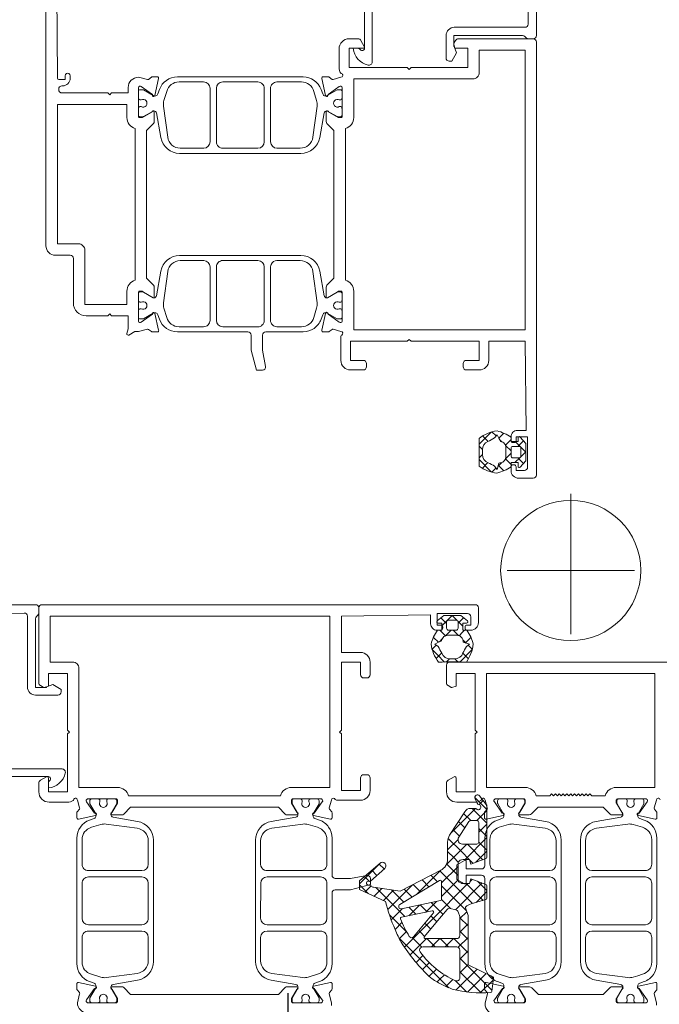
# Model space of a CAD drawing. Header units: millimetres. Extents: x 3652085 to 3778338, y -303702 to -273644.
# Tile 217 of 256: x 3693383 to 3693484, y -284879 to -284725. Entities that reach past the tile are written whole.
import ezdxf

# ---------------------------------------------------------------- set-up
doc = ezdxf.new("R2010")
doc.units = ezdxf.units.MM
doc.header["$PDMODE"] = 34
doc.linetypes.add('DASHED', pattern=[0.75, 0.5, -0.25])
doc.linetypes.add('HIDDEN2', pattern=[4.7625, 3.175, -1.5875])
doc.layers.add('DIM-03    (HAUSART)', color=111, linetype='Continuous', lineweight=5)
doc.styles.add('1-20 Eng HA', font='arial.ttf', dxfattribs={"height": 40})
doc.dimstyles.new('1-20 Eng HA', dxfattribs={"dimtxt": 40, "dimasz": 16, "dimexe": 16, "dimexo": 5, "dimgap": 5, "dimtad": 1, "dimdec": 0, "dimlfac": -1, "dimzin": 0, "dimdsep": 46, "dimtxsty": '1-20 Eng HA', "dimblk": 'OBLIQUE', "dimcen": 0.09, "dimdle": 16, "dimclrd": 256, "dimclre": 256, "dimclrt": 256, "dimadec": 0, "dimazin": 0, "dimtfac": 1, "dimtdec": 0, "dimtofl": 0, "dimtmove": 0, "dimatfit": 3, "dimldrblk": 'OBLIQUE', "dimfxl": 1, "dimtolj": 1, "dimtzin": 0, "dimlwe": 0, "dimarcsym": 0})

# ---------------------------------------------------------------- blocks, each defined once
blk = doc.blocks.new('F_042')
at = {"lineweight": 0}
for p, q in [((36.37, 79.02), (36.37, 79.01)), ((11.71, 21.12), (12.36, 21.77)), ((12.42, 21.76), (13.25, 20.92)), ((7.07, 18.6), (8.7, 20.24)), ((7.43, 20.38), (8.32, 19.49)), ((9.37, 20.9), (9.42, 20.95)), ((9.37, 20.56), (10.25, 19.68)), ((10.5, 21.55), (11.28, 20.78)), ((10.8, 20.21), (11.18, 20.59)), ((12.97, 20.26), (13.35, 20.64)), ((13.25, 20.92), (14.37, 19.81)), ((13.35, 20.64), (13.84, 21.13)), ((7.07, 18.62), (7.87, 17.82)), ((9.37, 18.78), (10.24, 19.65)), ((13.85, 19.02), (14.37, 19.54)), ((7.41, 16.82), (8.28, 17.69)), ((7.95, 17.74), (8.75, 16.94)), ((9.37, 18.44), (10.21, 17.6)), ((9.71, 17), (10.24, 17.53)), ((12.41, 15.46), (14.37, 17.42)), ((13.85, 18.21), (14.37, 17.69)), ((9.37, 16.66), (9.71, 17)), ((9.37, 16.32), (9.47, 16.22)), ((10.5, 15.67), (11.37, 16.54)), ((10.88, 16.93), (11.41, 16.4)), ((11.73, 16.08), (12.36, 15.45)), ((13, 16.94), (13.87, 16.06)), ((0, -10), (0, 10)), ((10, 0), (-10, 0)), ((15.05, -35.65), (13.16, -37.55)), ((13.72, -36.14), (14.35, -36.77)), ((15.47, -37.36), (13.16, -39.67)), ((13.16, -37.7), (14.72, -39.26)), ((14.95, -37.37), (18.79, -41.21)), ((16.81, -38.14), (15.69, -39.26)), ((13.16, -39.82), (14.43, -41.09)), ((17.64, -39.43), (16.64, -40.43)), ((14.43, -40.52), (13.16, -41.79)), ((18.47, -40.72), (17.47, -41.72)), ((13.16, -41.95), (16.59, -45.37)), ((14.43, -42.64), (13.16, -43.91)), ((16.06, -43.14), (13.78, -45.41)), ((16.23, -42.96), (16.06, -43.14)), ((16.3, -42.96), (19.56, -46.22)), ((19.25, -42.07), (17.17, -44.14)), ((17.69, -42.23), (19.33, -43.87)), ((13.16, -44.07), (14.92, -45.82)), ((17.17, -44.14), (15.94, -45.37)), ((19.33, -44.1), (18.29, -45.14)), ((15.87, -45.44), (15.34, -45.98)), ((18.29, -45.14), (17.65, -45.78)), ((19.41, -46.15), (17.68, -47.88)), ((19.49, -46.07), (19.41, -46.15)), ((30.08, -46.09), (29.29, -46.87)), ((29.84, -45.9), (33.16, -49.22)), ((20.54, -47.14), (15.4, -52.27)), ((17.68, -46.46), (20.28, -49.06)), ((20.41, -47.08), (24.17, -50.83)), ((21.93, -47.87), (20.93, -48.88)), ((31.22, -47.07), (30.41, -47.87)), ((14.63, -48.8), (13.16, -50.27)), ((16.41, -49.15), (13.76, -51.8)), ((13.92, -49.06), (18.11, -53.26)), ((15.47, -48.5), (15.81, -48.83)), ((16.13, -49.15), (21.92, -54.94)), ((17.68, -48.58), (20.28, -51.18)), ((23.33, -48.59), (22.25, -49.67)), ((24.73, -49.31), (23.57, -50.47)), ((24.82, -49.37), (28.71, -53.25)), ((32.36, -48.04), (31.6, -48.81)), ((33.16, -49.37), (31.81, -50.72)), ((13.16, -50.43), (14.85, -52.12)), ((20.28, -49.52), (16.36, -53.44)), ((26.12, -50.04), (24.9, -51.27)), ((30.61, -49.8), (26.06, -54.34)), ((28.12, -50.17), (26.22, -52.07)), ((27.8, -50.22), (29.4, -51.82)), ((29.64, -49.94), (30.86, -51.15)), ((31.34, -49.52), (32.31, -50.49)), ((20.28, -51.64), (18.85, -53.07)), ((21.06, -51.96), (22.74, -53.65)), ((21.9, -52.14), (21.12, -52.92)), ((23.65, -52.51), (22.56, -53.61)), ((23.75, -52.53), (25.43, -54.21)), ((16.31, -53.58), (17.4, -54.67)), ((21.12, -52.92), (20.05, -53.99)), ((25.41, -52.88), (24.31, -53.98)), ((28.45, -54.07), (25.73, -56.8)), ((26.43, -53.09), (28.18, -54.85)), ((17.4, -54.52), (16.1, -55.82)), ((16.1, -55.49), (17.4, -56.79)), ((21.94, -54.22), (21.02, -55.15)), ((21.92, -54.94), (23.28, -56.3)), ((22.9, -55.38), (21.98, -56.31)), ((26.49, -55.27), (27.58, -56.36)), ((17.4, -56.64), (16.1, -57.94)), ((23.44, -56.97), (22.94, -57.47)), ((23.28, -56.3), (26.1, -59.13)), ((23.86, -56.54), (23.44, -56.97)), ((25.79, -56.69), (26.9, -57.81)), ((16.1, -57.61), (17.66, -59.17)), ((18.36, -57.81), (16.1, -60.06)), ((18.42, -57.81), (19.72, -59.11)), ((20.48, -57.81), (19.18, -59.11)), ((20.54, -57.81), (21.84, -59.11)), ((22.6, -57.81), (21.3, -59.11)), ((22.66, -57.81), (23.94, -59.09)), ((23.84, -58.68), (23.39, -59.13)), ((24.87, -57.65), (23.84, -58.68)), ((26.97, -57.68), (24.25, -60.4)), ((16.1, -59.74), (17.4, -61.04)), ((23.94, -59.09), (25.22, -60.37)), ((17.4, -60.88), (12.37, -65.91)), ((24.25, -60.4), (20.68, -63.97)), ((22.19, -61.58), (23.28, -62.67)), ((23.2, -60.47), (24.28, -61.55)), ((13.28, -63.28), (16.2, -66.2)), ((17.4, -63), (14.07, -66.34)), ((14.71, -62.59), (18, -65.87)), ((16.1, -61.86), (17.4, -63.16)), ((21.07, -62.58), (21.12, -62.63)), ((21.12, -62.63), (22.21, -63.72)), ((12.51, -63.66), (12.11, -64.06)), ((12.13, -64.25), (14.22, -66.33)), ((18.14, -64.39), (16.35, -66.18)), ((18.48, -64.23), (19.58, -65.33)), ((20.68, -63.97), (19.12, -65.53)), ((19.83, -63.47), (20.59, -64.23)), ((20.59, -64.23), (20.98, -64.61))]:
    blk.add_line(p, q, dxfattribs=at)
at = {"color": 252, "lineweight": 0}
for p, q in [((16.82, -7.41), (17.69, -8.28)), ((18.62, -7.07), (17.82, -7.87)), ((18.6, -7.07), (20.24, -8.7)), ((20.38, -7.43), (19.49, -8.32)), ((17.74, -7.95), (16.94, -8.75)), ((15.67, -10.5), (16.54, -11.37)), ((16.32, -9.37), (16.22, -9.47)), ((16.66, -9.37), (17, -9.71)), ((17, -9.71), (17.53, -10.24)), ((18.44, -9.37), (17.6, -10.21)), ((18.78, -9.37), (19.65, -10.24)), ((20.56, -9.37), (19.68, -10.25)), ((20.21, -10.8), (20.59, -11.18)), ((21.55, -10.5), (20.78, -11.28)), ((20.9, -9.37), (20.95, -9.42)), ((16.08, -11.73), (15.45, -12.36)), ((16.93, -10.88), (16.4, -11.41)), ((21.12, -11.71), (21.77, -12.36)), ((15.46, -12.41), (17.42, -14.37)), ((16.94, -13), (16.06, -13.87)), ((18.21, -13.85), (17.69, -14.37)), ((19.02, -13.85), (19.54, -14.37)), ((20.92, -13.25), (19.81, -14.37)), ((20.26, -12.97), (20.64, -13.35)), ((20.64, -13.35), (21.13, -13.84)), ((21.76, -12.42), (20.92, -13.25)), ((79.02, -36.37), (79.01, -36.37))]:
    blk.add_line(p, q, dxfattribs=at)
at = {"lineweight": 0}
for points in [[(6.83, 105.52), (6.68, 85.79, 0.416523), (7.18, 85.29), (18.27, 85.29, -0.414161), (19.57, 83.99), (19.57, 80.49, -0.414214), (19.07, 79.99), (18.67, 79.99), (17.92, 81.29), (18.28, 82.29), (18.37, 82.29), (18.37, 83.99), (7.58, 83.99, 0.19885), (7.22, 83.84), (7.02, 83.63, -0.19885), (6.66, 83.49), (5.87, 83.49, -0.414227), (5.37, 83.99), (5.37, 107.99, -0.4142)], [(32.37, 106.28), (32.37, 81.99, 0.739503), (33, 81.78, -0.242223), (33.41, 81.99), (34.15, 81.99, -0.326592), (31.8, 79.34, -0.49432), (31.17, 79.84), (31.17, 106.14, 0.416011)], [(80.72, 97.49), (80.57, 77.29, -0.412055), (80.37, 77.09), (79.37, 77.09), (79.37, 77.69, 1.00125), (78.57, 77.69), (78.57, 77.29, 0.414214), (79.77, 76.09), (79.87, 76.09, -0.414214), (80.37, 75.59), (80.37, 75.49, -0.414214), (79.87, 74.99), (72.67, 74.99), (72.37, 74.69), (72.07, 74.99), (69.47, 74.99), (69.47, 75.84, 0.414214), (67.87, 77.44), (66.45, 77.08, -0.248868), (66.27, 77.11), (65.83, 77.47, 0.171386), (65.7, 77.51), (64.87, 77.51, 0.479656), (64.68, 77.27), (65.27, 74.6, 1.18732), (65.64, 74.73), (67.4, 75.99, -0.522696), (67.87, 75.84), (67.87, 71.32, -0.414214), (67.67, 71.12), (67.32, 71.12, -0.131688), (67.22, 71.15), (65.77, 71.99, 1), (65.37, 71.99), (65.37, 70.49, 0.17265), (65.48, 70.17), (66.57, 69.08), (66.57, 45.89), (65.48, 44.8, 0.17265), (65.37, 44.49), (65.37, 42.99, 1), (65.77, 42.99), (67.22, 43.83, -0.131688), (67.32, 43.85), (67.67, 43.85, -0.414214), (67.87, 43.65), (67.87, 39.14, -0.522696), (67.4, 38.99), (65.64, 40.25, 1.18732), (65.27, 40.37), (64.68, 37.71, 0.479656), (64.87, 37.46), (65.7, 37.46, 0.171386), (65.83, 37.51), (66.27, 37.86, -0.248868), (66.45, 37.9), (67.87, 37.54), (68.32, 37.54, -0.131627), (68.42, 37.51), (69.37, 36.96, 0.66317), (69.66, 37.19), (69.47, 37.92, -0.062522), (69.47, 37.97), (69.47, 39.99), (72.07, 39.99), (72.37, 40.29), (72.67, 39.99), (76.07, 39.99, 0.41421), (78.07, 41.99), (78.07, 48.99, -0.414214), (78.57, 49.49), (80.87, 49.49, 0.414214), (82.37, 50.99), (82.37, 50.99), (82.37, 107.99, 0.414214)], [(-14.04, -35.99, -0.879905), (-13.45, -36.07), (-13.09, -37.28, -0.248868), (-13.13, -37.47), (-13.48, -37.91, 0.171386), (-13.52, -38.03), (-13.52, -38.86, 0.479656), (-13.28, -39.06), (-10.62, -38.47, 1.18732), (-10.74, -38.09), (-12, -36.34, -0.522696), (-11.85, -35.87), (-7.33, -35.87, -0.414214), (-7.13, -36.07), (-7.13, -36.41, -0.131688), (-7.16, -36.51), (-8, -37.97, 1), (-8, -38.37), (-6.5, -38.37, 0.17265), (-6.19, -38.26), (-5.09, -37.17), (5.09, -37.17), (6.15, -38.22, 0.198986), (6.5, -38.37), (8, -38.37, 1), (8, -37.97), (7.16, -36.51, -0.131688), (7.13, -36.41), (7.13, -36.07, -0.414214), (7.33, -35.87), (11.85, -35.87, -0.541749), (11.99, -36.35), (10.74, -38.09, 1.18732), (10.62, -38.47), (13.28, -39.06, 0.479656), (13.53, -38.86), (13.53, -38.03, 0.171386), (13.48, -37.91), (13.13, -37.47, -0.248868), (13.09, -37.28), (13.45, -36.07, -0.879905), (14.04, -35.99, 0.186234), (14.13, -36.11, 0.146116), (15, -36.37), (17.9, -36.37, 0.414214), (19.5, -34.77), (19.5, -33.38, 0.267946), (19.25, -32.94), (18.3, -32.4, 0.57735), (18, -32.57), (18, -34.77), (15, -34.77), (15, -25.67), (14.7, -25.37), (15, -25.07), (15, -16.17), (18, -16.17), (18, -18.17), (18.67, -18.35, 0.198991), (18.82, -18.33), (19.25, -18.08, 0.267858), (19.5, -17.65), (19.5, -14.87, 0.414214), (19, -14.37), (19, -14.37), (-19, -14.37, 0.198913)], [(11.84, -69.67, 0.414214), (13.44, -68.07), (13.44, -67.87), (13.08, -66.45, -0.248868), (13.11, -66.27), (13.47, -65.83, 0.171386), (13.51, -65.7), (13.51, -64.87, 0.479656), (13.27, -64.68), (10.6, -65.27, 1.18732), (10.73, -65.64), (11.99, -67.4, -0.522696), (11.84, -67.87), (7.32, -67.87, -0.414214), (7.12, -67.67), (7.12, -67.32, -0.131688), (7.15, -67.22), (7.99, -65.77, 1), (7.99, -65.37), (6.49, -65.37, 0.198912), (6.13, -65.51), (5.08, -66.57), (-5.11, -66.57), (-6.2, -65.48, 0.17265), (-6.51, -65.37), (-8.01, -65.37, 1), (-8.01, -65.77), (-7.17, -67.22, -0.131688), (-7.15, -67.32), (-7.15, -67.67, -0.414214), (-7.35, -67.87), (-11.86, -67.87, -0.522696), (-12.01, -67.4), (-10.75, -65.64, 1.18732), (-10.63, -65.27), (-13.29, -64.68, 0.479656), (-13.54, -64.87), (-13.54, -65.7, 0.171386), (-13.49, -65.83), (-13.14, -66.27, -0.248868), (-13.1, -66.45), (-13.46, -67.87), (-13.46, -68.27, 0.414214)]]:
    blk.add_lwpolyline(points, format="xyb", dxfattribs=at)
for points in [[(5.37, 82.99), (5.37, 14.99, 0.414214), (5.87, 14.49), (8.17, 14.49, 0.414214), (9.37, 15.69), (9.37, 16.29, 0.414214), (9.07, 16.59), (8.87, 16.59, 0.414214), (8.57, 16.29), (8.57, 15.69), (7.27, 15.69, -0.414214), (6.77, 16.19), (6.77, 20.99), (8.57, 20.99), (8.57, 20.39, 0.414214), (8.87, 20.09), (9.07, 20.09, 0.414214), (9.37, 20.39), (9.37, 20.99, 0.414214), (8.37, 21.99), (6.97, 21.99), (7.17, 35.99), (12.87, 35.99), (12.87, 32.99, 0.414214), (14.37, 31.49), (16.37, 31.49, 0.414214), (16.87, 31.99), (16.87, 32.49, 0.414214), (16.37, 32.99), (14.37, 32.99), (14.37, 35.99), (25.07, 35.99), (25.37, 36.29), (25.67, 35.99), (34.57, 35.99), (34.57, 32.99), (32.57, 32.99, 0.414214), (32.07, 32.49), (32.07, 31.99, 0.414214), (32.57, 31.49), (34.57, 31.49, 0.414214), (36.07, 32.99), (36.07, 36.78, 0.299438), (35.95, 36.96, -0.8147), (36.07, 37.54), (37.28, 37.9, -0.248868), (37.47, 37.86), (37.91, 37.51, 0.171386), (38.03, 37.46), (38.86, 37.46, 0.479656), (39.06, 37.71), (38.47, 40.37, 1.18732), (38.09, 40.25), (36.34, 38.99, -0.522696), (35.87, 39.14), (35.87, 43.65, -0.414214), (36.07, 43.85), (36.41, 43.85, -0.131688), (36.51, 43.83), (37.97, 42.99, 1), (38.37, 42.99), (38.37, 44.49, 0.17265), (38.26, 44.8), (37.17, 45.89), (37.17, 69.08), (38.26, 70.17, 0.17265), (38.37, 70.49), (38.37, 71.99, 1), (37.97, 71.99), (36.51, 71.15, -0.131688), (36.41, 71.12), (36.07, 71.12, -0.414214), (35.87, 71.32), (35.87, 75.84, -0.522696), (36.34, 75.99), (38.09, 74.73, 1.18732), (38.47, 74.6), (39.06, 77.27, 0.479656), (38.86, 77.51), (38.03, 77.51, 0.171386), (37.91, 77.47), (37.47, 77.11, -0.248868), (37.28, 77.08), (36.07, 77.44, -0.879905), (35.99, 78.03, 0.186234), (36.11, 78.11, 0.146116), (36.37, 78.99), (36.37, 81.89, 0.414214), (34.77, 83.49), (33.38, 83.49, 0.267946), (32.94, 83.24), (32.4, 82.29, 0.57735), (32.57, 81.99), (34.77, 81.99), (34.77, 78.99), (25.67, 78.99), (25.37, 78.69), (25.07, 78.99), (16.17, 78.99), (16.17, 81.99), (18.17, 81.99), (18.35, 82.66, 0.198991), (18.33, 82.81), (18.08, 83.24, 0.267858), (17.65, 83.49), (5.87, 83.49, 0.414214), (5.37, 82.99)], [(7.17, 59.74), (7.17, 81.69), (14.37, 81.69), (14.37, 78.19, 0.414214), (15.37, 77.19), (34.07, 77.19), (34.07, 71.12, 0.333976), (35.37, 69.39), (35.37, 45.58, 0.333976), (34.07, 43.85), (34.07, 37.79), (7.17, 37.79), (7.17, 59.74)], [(61.73, 77.5), (42.01, 77.5, 0.315172), (39.19, 75.53), (38.93, 74.82, -0.466299), (38.21, 74.56), (36.65, 75.46, 0.131644), (36.55, 75.49), (36.17, 75.49, 0.414214), (35.87, 75.19), (35.87, 74.32), (35.92, 74.05, 0.363799), (36.11, 73.89), (36.33, 73.89, -1.696128), (36.33, 72.84), (36.11, 72.84, 0.363979), (35.92, 72.67), (35.87, 72.4), (35.87, 71.54, 0.414214), (36.17, 71.24), (36.55, 71.24, 0.131641), (36.65, 71.26), (38.17, 72.14, -0.127337), (38.27, 72.17), (38.31, 72.17, -0.363431), (38.71, 71.84), (39.4, 67.98, 0.363431), (42.35, 65.5), (61.39, 65.5, 0.363431), (64.34, 67.98), (65.03, 71.84, -0.363431), (65.42, 72.17), (65.47, 72.17, -0.127337), (65.56, 72.14), (67.08, 71.26, 0.131641), (67.18, 71.24), (67.57, 71.24, 0.414214), (67.87, 71.54), (67.87, 72.4), (67.82, 72.67, 0.363979), (67.62, 72.84), (67.41, 72.84, -1.696128), (67.41, 73.89), (67.62, 73.89, 0.363799), (67.82, 74.05), (67.87, 74.32), (67.87, 75.19, 0.414214), (67.57, 75.49), (67.18, 75.49, 0.131644), (67.08, 75.46), (65.53, 74.56, -0.466299), (64.81, 74.82), (64.55, 75.53, 0.315172), (61.73, 77.5)], [(44.29, 66.31), (42.46, 66.31, -0.375764), (40.47, 68.04), (39.82, 72.93, -0.107262), (39.89, 73.78), (40.33, 75.23, -0.338057), (42.26, 76.71), (46.12, 76.71, -0.414362), (47.12, 75.71), (47.12, 67.31, -0.414082), (46.12, 66.31), (44.29, 66.31)], [(51.87, 76.71), (54.62, 76.71, -0.414065), (55.61, 75.71), (55.61, 67.31, -0.414345), (54.61, 66.31), (49.11, 66.31, -0.414082), (48.11, 67.31), (48.11, 75.71, -0.41423), (49.12, 76.71), (51.87, 76.71)], [(59.55, 76.71), (61.48, 76.71, -0.338057), (63.41, 75.23), (63.85, 73.78, -0.107262), (63.92, 72.93), (63.26, 68.04, -0.375764), (61.28, 66.31), (57.61, 66.31, -0.414082), (56.61, 67.31), (56.61, 75.71, -0.414362), (57.62, 76.71), (59.55, 76.71)], [(80.57, 62.24), (80.57, 51.29), (77.27, 51.29, 0.414214), (76.27, 50.29), (76.27, 41.79), (69.67, 41.79), (69.67, 43.85, 0.333976), (68.37, 45.58), (68.37, 69.39, 0.333976), (69.67, 71.12), (69.67, 73.19), (80.57, 73.19), (80.57, 62.24)], [(61.39, 49.47), (42.35, 49.47, 0.363431), (39.4, 47), (38.71, 43.14, -0.363431), (38.31, 42.81), (38.27, 42.81, -0.127337), (38.17, 42.83), (36.65, 43.71, 0.131641), (36.55, 43.74), (36.17, 43.74, 0.414214), (35.87, 43.44), (35.87, 42.57), (35.92, 42.3, 0.363979), (36.11, 42.14), (36.33, 42.14, -1.696128), (36.33, 41.09), (36.11, 41.09, 0.363799), (35.92, 40.92), (35.87, 40.65), (35.87, 39.79, 0.414214), (36.17, 39.49), (36.55, 39.49, 0.131644), (36.65, 39.51), (38.21, 40.41, -0.466299), (38.93, 40.15), (39.19, 39.44, 0.153856), (40.29, 38.01, 0.153856), (42.01, 37.47), (47.86, 37.46, -0.413718), (48.36, 36.96), (48.36, 34.59), (47.9, 32.02, 0.464204), (48.39, 31.44), (49.32, 31.44), (50.16, 34.59), (50.16, 36.97, -0.414112), (50.66, 37.47), (61.73, 37.47, 0.315172), (64.55, 39.44), (64.81, 40.15, -0.466299), (65.53, 40.41), (67.08, 39.51, 0.131644), (67.18, 39.49), (67.57, 39.49, 0.414214), (67.87, 39.79), (67.87, 40.65), (67.82, 40.92, 0.363799), (67.62, 41.09), (67.41, 41.09, -1.696128), (67.41, 42.14), (67.62, 42.14, 0.363979), (67.82, 42.3), (67.87, 42.57), (67.87, 43.44, 0.414214), (67.57, 43.74), (67.18, 43.74, 0.131641), (67.08, 43.71), (65.56, 42.83, -0.127337), (65.47, 42.81), (65.42, 42.81, -0.363431), (65.03, 43.14), (64.34, 47, 0.363431), (61.39, 49.47)], [(46.12, 48.67, -0.303255), (47.04, 48.05, -0.098463), (47.12, 47.67), (47.12, 39.27, -0.414362), (46.12, 38.27), (42.26, 38.27, -0.338057), (40.33, 39.74), (39.89, 41.2, -0.107262), (39.82, 42.04), (40.47, 46.94, -0.375764), (42.46, 48.67), (46.12, 48.67)], [(48.11, 47.66, -0.414082), (49.11, 48.66), (54.61, 48.67, -0.414345), (55.61, 47.67), (55.61, 39.27, -0.414065), (54.62, 38.27), (49.12, 38.26, -0.41423), (48.11, 39.26), (48.11, 47.66)], [(59.55, 38.27), (57.62, 38.27, -0.414362), (56.61, 39.27), (56.61, 47.67, -0.414082), (57.61, 48.67), (61.28, 48.67, -0.375764), (63.26, 46.94), (63.92, 42.04, -0.107262), (63.85, 41.2), (63.41, 39.74, -0.338057), (61.48, 38.27), (59.55, 38.27)], [(11.57, 21.93, -0.069459), (13.05, 21.53, -0.069459), (14.37, 20.75, 0.000593), (14.37, 16.38, -0.122996), (11.58, 15.3, -0.041051), (10.43, 15.7, -0.041051), (9.37, 16.29), (9.37, 16.94), (8.27, 16.94), (8.27, 16.35, -0.680876), (7.92, 16.21), (7.07, 17.24), (7.07, 19.94), (7.92, 20.96, -0.680876), (8.27, 20.82), (8.27, 20.24), (9.37, 20.24), (9.37, 20.92, -0.083739), (11.57, 21.93)], [(13.85, 18.94, 0.327724), (13, 20.25, -0.018786), (11.95, 20.81), (11.57, 21.31), (11.27, 20.76, 0.004698), (11.01, 20.27, 0.188328), (10.38, 19.9, 0.16928), (10.17, 19.28), (10.17, 17.89, 0.162938), (10.37, 17.29, 0.194317), (11.01, 16.9, 0.010338), (11.27, 16.87), (11.57, 15.88), (11.95, 16.38, 0.002095), (12.95, 16.92, 0.349495), (13.85, 18.23), (13.85, 18.94)], [(9.07, 17.69, 0.414224), (9.37, 17.99), (9.37, 19.19, 0.414214), (9.07, 19.49), (8.12, 19.49, 0.414214), (7.82, 19.19), (7.82, 17.99, 0.414224), (8.12, 17.69), (9.07, 17.69)], [(0, -16.17), (13.2, -16.17), (13.2, -34.07), (7.13, -34.07, 0.332383), (5.41, -35.37), (3.3, -35.37), (3, -35.07), (2.7, -35.37), (2.4, -35.07), (2.1, -35.37), (1.8, -35.07), (1.5, -35.37), (1.2, -35.07), (0.9, -35.37), (0.6, -35.07), (0.3, -35.37), (0, -35.07), (-0.3, -35.37), (-0.6, -35.07), (-0.9, -35.37), (-1.2, -35.07), (-1.5, -35.37), (-1.8, -35.07), (-2.1, -35.37), (-2.4, -35.07), (-2.7, -35.37), (-3, -35.07), (-3.3, -35.37), (-5.41, -35.37, 0.332386), (-7.13, -34.07), (-13.2, -34.07), (-13.2, -16.17), (0, -16.17)], [(18.6, -65.72, 0.037771), (20.35, -64.96, 0.037771), (21.97, -63.95, 0.034603), (24.47, -61.32, 0.034603), (26.59, -58.37, 0.03401), (27.56, -56.39, 0.042848), (29.06, -51.97), (33.05, -50.15, 0.293706), (33.16, -49.97), (33.16, -48.82, 0.219109), (33.09, -48.67), (29.92, -45.95, 0.98769), (29.2, -46.78), (31.43, -48.79, 0.214808), (31.51, -48.82), (31.73, -48.79, -1.000177), (31.8, -49.39), (31.51, -49.42, 0.203939), (31.34, -49.52, -0.194807), (30.95, -49.75), (26.76, -50.37), (20.41, -47.07, -0.137361), (19.62, -46.34, -0.137361), (19.33, -45.3), (19.33, -42.64, 0.144471), (19.01, -41.55), (16.64, -37.89, 0.267949), (15.73, -37.36), (15.03, -37.36, 0.196262), (14.81, -37.45, -1.358418), (14.44, -36.74, 0.245415), (14.67, -36.56), (15.01, -35.83, 0.889946), (14.3, -35.39), (13.25, -36.72, 0.168878), (13.16, -36.98), (13.16, -45.04, 0.315341), (13.3, -45.23), (15.7, -46.11), (15.89, -45.37), (16.9, -45.37, -0.212432), (17.68, -45.81), (17.68, -48.71, -0.150444), (17.25, -49.07, -0.093981), (16.9, -49.15), (15.89, -49.15), (15.7, -48.42), (13.3, -49.29, 0.315299), (13.16, -49.49), (13.16, -51.47, 0.334813), (13.32, -51.68), (15.65, -52.35, -0.125222), (16.51, -52.84, -0.288651), (16.53, -52.95), (16.1, -54.19), (16.1, -61.92), (12.21, -63.8, 0.326691), (12.1, -64.01), (12.4, -66.1, 0.34898), (12.58, -66.27, 0.088383), (18.6, -65.72)], [(-13.52, -61.73, 0.153856), (-12.97, -63.45, 0.153856), (-11.54, -64.55), (-10.84, -64.81, -0.466299), (-10.57, -65.53), (-11.47, -67.08, 0.131644), (-11.5, -67.18), (-11.5, -67.57, 0.414214), (-11.2, -67.87), (-10.33, -67.87), (-10.06, -67.82, 0.363799), (-9.9, -67.62), (-9.9, -67.41, -1.696128), (-8.85, -67.41), (-8.85, -67.62, 0.363979), (-8.68, -67.82), (-8.41, -67.87), (-7.55, -67.87, 0.414214), (-7.25, -67.57), (-7.25, -67.18, 0.131641), (-7.28, -67.08), (-8.15, -65.56, -0.127337), (-8.18, -65.47), (-8.18, -65.42, -0.363431), (-7.85, -65.03), (-3.99, -64.34, 0.363431), (-1.52, -61.39), (-1.52, -42.35, 0.363431), (-3.99, -39.4), (-7.85, -38.71, -0.363431), (-8.18, -38.31), (-8.18, -38.27, -0.127337), (-8.15, -38.17), (-7.28, -36.65, 0.131641), (-7.25, -36.55), (-7.25, -36.17, 0.414214), (-7.55, -35.87), (-8.41, -35.87), (-8.68, -35.92, 0.363979), (-8.85, -36.11), (-8.85, -36.33, -1.696128), (-9.9, -36.33), (-9.9, -36.11, 0.363799), (-10.06, -35.92), (-10.33, -35.87), (-11.2, -35.87, 0.414214), (-11.5, -36.17), (-11.5, -36.55, 0.131644), (-11.47, -36.65), (-10.57, -38.21, -0.466299), (-10.84, -38.93), (-11.54, -39.19, 0.315172), (-13.52, -42.01), (-13.52, -61.73)], [(3.96, -64.34), (7.82, -65.03, -0.363431), (8.15, -65.42), (8.15, -65.47, -0.127337), (8.12, -65.56), (7.25, -67.08, 0.131641), (7.22, -67.18), (7.22, -67.57, 0.414214), (7.52, -67.87), (8.39, -67.87), (8.66, -67.82, 0.363979), (8.82, -67.62), (8.82, -67.41, -1.696128), (9.87, -67.41), (9.87, -67.62, 0.363799), (10.04, -67.82), (10.31, -67.87), (11.17, -67.87, 0.414214), (11.47, -67.57), (11.47, -67.18, 0.131644), (11.44, -67.08), (10.55, -65.53, -0.466299), (10.81, -64.81), (11.51, -64.55, 0.153856), (12.95, -63.45, 0.153856), (13.49, -61.73), (13.49, -48.36, -0.414117), (13.99, -47.86), (16.39, -47.86), (16.39, -49.01, 0.577331), (16.69, -49.19), (17.79, -48.55, 0.267965), (17.89, -48.38), (17.89, -46.34, 0.267965), (17.79, -46.17), (16.69, -45.53, 0.577331), (16.39, -45.71), (16.39, -46.86), (14, -46.86, -0.414345), (13.5, -46.36), (13.49, -42.01, 0.315172), (11.51, -39.19), (10.81, -38.93, -0.466299), (10.55, -38.21), (11.44, -36.65, 0.131644), (11.47, -36.55), (11.47, -36.17, 0.414214), (11.17, -35.87), (10.31, -35.87), (10.04, -35.92, 0.363799), (9.87, -36.11), (9.87, -36.33, -1.696128), (8.82, -36.33), (8.82, -36.11, 0.363979), (8.66, -35.92), (8.39, -35.87), (7.52, -35.87, 0.414214), (7.22, -36.17), (7.22, -36.55, 0.131641), (7.25, -36.65), (8.12, -38.17, -0.127337), (8.15, -38.27), (8.15, -38.31, -0.363431), (7.82, -38.71), (3.96, -39.4, 0.363431), (1.49, -42.35), (1.49, -61.39, 0.363431), (3.96, -64.34)], [(-2.32, -44.29), (-2.32, -46.12, -0.414082), (-3.32, -47.12), (-11.72, -47.12, -0.414362), (-12.72, -46.12), (-12.72, -42.26, -0.338057), (-11.25, -40.33), (-9.79, -39.89, -0.107262), (-8.94, -39.82), (-4.05, -40.47, -0.375764), (-2.32, -42.46), (-2.32, -44.29)], [(2.29, -44.29), (2.29, -42.46, -0.375764), (4.02, -40.47), (8.92, -39.82, -0.107262), (9.76, -39.89), (11.22, -40.33, -0.338057), (12.69, -42.26), (12.69, -46.12, -0.414362), (11.69, -47.12), (3.29, -47.12, -0.414082), (2.29, -46.12), (2.29, -44.29)], [(15.86, -42.96), (14.73, -42.96, -0.414242), (14.43, -42.66), (14.43, -39.56, -0.414286), (14.73, -39.26), (15.72, -39.26, -0.254568), (15.97, -39.4), (17.58, -41.88, -0.594259), (16.99, -42.96), (15.86, -42.96)], [(-12.72, -51.87), (-12.72, -49.12, -0.41423), (-11.72, -48.12), (-3.32, -48.12, -0.414082), (-2.32, -49.11), (-2.32, -54.61, -0.414345), (-3.32, -55.62), (-11.72, -55.62, -0.414065), (-12.72, -54.62), (-12.72, -51.87)], [(12.69, -51.87), (12.69, -54.62, -0.414065), (11.69, -55.62), (3.29, -55.62, -0.414345), (2.29, -54.61), (2.29, -49.11, -0.414082), (3.29, -48.12), (11.7, -48.12, -0.41423), (12.7, -49.12), (12.69, -51.87)], [(20.44, -51.83, -0.354754), (20.28, -51.64), (20.28, -48.84, -0.583728), (20.58, -48.67), (26.82, -52.43, -0.844982), (26.55, -53.12), (20.44, -51.83)], [(21.18, -55.35), (22.95, -57.48, -0.635189), (22.8, -57.81), (17.9, -57.81, -0.41422), (17.4, -57.31), (17.4, -54.49), (17.43, -54.33), (17.68, -53.61, -0.251568), (18.03, -53.28), (18.91, -53.06, -0.290915), (19.42, -53.22), (21.18, -55.35)], [(23.12, -55.65), (21.55, -53.76, -0.319056), (21.54, -53.53, -0.319056), (21.75, -53.44), (26.57, -54.45, -0.465262), (26.72, -54.72, -0.044321), (25.34, -57.46, -0.519599), (24.69, -57.54), (23.12, -55.65)], [(-10.52, -63.63), (-11.25, -63.41, -0.338057), (-12.72, -61.48), (-12.72, -57.62, -0.414362), (-11.72, -56.62), (-3.32, -56.62, -0.414082), (-2.32, -57.61), (-2.32, -61.28, -0.375764), (-4.05, -63.26), (-8.94, -63.92, -0.107262), (-9.79, -63.85), (-10.52, -63.63)], [(6.47, -63.59), (4.02, -63.26, -0.375764), (2.29, -61.28), (2.29, -57.61, -0.414082), (3.29, -56.62), (11.69, -56.62, -0.414362), (12.69, -57.62), (12.69, -61.48, -0.338057), (11.22, -63.41), (9.76, -63.85, -0.107262), (8.92, -63.92), (6.47, -63.59)], [(23.64, -59.9, -0.128799), (18.1, -64.41, -0.539644), (17.4, -63.95), (17.4, -59.61, -0.414225), (17.9, -59.11), (23.24, -59.11, -0.614186), (23.64, -59.9)]]:
    blk.add_lwpolyline(points, format="xyb", close=True, dxfattribs=at)
at = {"color": 252, "lineweight": 0}
for points in [[(82.99, -5.37), (14.99, -5.37, 0.414214), (14.49, -5.87), (14.49, -8.17, 0.414214), (15.69, -9.37), (16.29, -9.37, 0.414214), (16.59, -9.07), (16.59, -8.87, 0.414214), (16.29, -8.57), (15.69, -8.57), (15.69, -7.27, -0.414214), (16.19, -6.77), (20.99, -6.77), (20.99, -8.57), (20.39, -8.57, 0.414214), (20.09, -8.87), (20.09, -9.07, 0.414214), (20.39, -9.37), (20.99, -9.37, 0.414214), (21.99, -8.37), (21.99, -6.97), (35.99, -7.17), (35.99, -12.87), (32.99, -12.87, 0.414214), (31.49, -14.37), (31.49, -16.37, 0.414214), (31.99, -16.87), (32.49, -16.87, 0.414214), (32.99, -16.37), (32.99, -14.37), (35.99, -14.37), (35.99, -25.07), (36.29, -25.37), (35.99, -25.67), (35.99, -34.57), (32.99, -34.57), (32.99, -32.57, 0.414214), (32.49, -32.07), (31.99, -32.07, 0.414214), (31.49, -32.57), (31.49, -34.57, 0.414214), (32.99, -36.07), (36.78, -36.07, 0.299438), (36.96, -35.95, -0.8147), (37.54, -36.07), (37.9, -37.28, -0.248868), (37.86, -37.47), (37.51, -37.91, 0.171386), (37.46, -38.03), (37.46, -38.86, 0.479656), (37.71, -39.06), (40.37, -38.47, 1.18732), (40.25, -38.09), (38.99, -36.34, -0.522696), (39.14, -35.87), (43.65, -35.87, -0.414214), (43.85, -36.07), (43.85, -36.41, -0.131688), (43.83, -36.51), (42.99, -37.97, 1), (42.99, -38.37), (44.49, -38.37, 0.17265), (44.8, -38.26), (45.89, -37.17), (69.08, -37.17), (70.17, -38.26, 0.17265), (70.49, -38.37), (71.99, -38.37, 1), (71.99, -37.97), (71.15, -36.51, -0.131688), (71.12, -36.41), (71.12, -36.07, -0.414214), (71.32, -35.87), (75.84, -35.87, -0.522696), (75.99, -36.34), (74.73, -38.09, 1.18732), (74.6, -38.47), (77.27, -39.06, 0.479656), (77.51, -38.86), (77.51, -38.03, 0.171386), (77.47, -37.91), (77.11, -37.47, -0.248868), (77.08, -37.28), (77.44, -36.07, -0.879905), (78.03, -35.99, 0.186234), (78.11, -36.11, 0.146116), (78.99, -36.37), (81.89, -36.37, 0.414214), (83.49, -34.77), (83.49, -33.38, 0.267946), (83.24, -32.94), (82.29, -32.4, 0.57735), (81.99, -32.57), (81.99, -34.77), (78.99, -34.77), (78.99, -25.67), (78.69, -25.37), (78.99, -25.07), (78.99, -16.17), (81.99, -16.17), (81.99, -18.17), (82.66, -18.35, 0.198991), (82.81, -18.33), (83.24, -18.08, 0.267858), (83.49, -17.65), (83.49, -5.87, 0.414214), (82.99, -5.37)], [(21.93, -11.57, -0.069459), (21.53, -13.05, -0.069459), (20.75, -14.37, 0.000593), (16.38, -14.37, -0.122996), (15.3, -11.58, -0.041051), (15.7, -10.43, -0.041051), (16.29, -9.37), (16.94, -9.37), (16.94, -8.27), (16.35, -8.27, -0.680876), (16.21, -7.92), (17.24, -7.07), (19.94, -7.07), (20.96, -7.92, -0.680876), (20.82, -8.27), (20.24, -8.27), (20.24, -9.37), (20.92, -9.37, -0.083739), (21.93, -11.57)], [(59.74, -7.17), (81.69, -7.17), (81.69, -14.37), (78.19, -14.37, 0.414214), (77.19, -15.37), (77.19, -34.07), (71.12, -34.07, 0.333976), (69.39, -35.37), (45.58, -35.37, 0.333976), (43.85, -34.07), (37.79, -34.07), (37.79, -7.17), (59.74, -7.17)], [(17.69, -9.07, 0.414224), (17.99, -9.37), (19.19, -9.37, 0.414214), (19.49, -9.07), (19.49, -8.12, 0.414214), (19.19, -7.82), (17.99, -7.82, 0.414224), (17.69, -8.12), (17.69, -9.07)], [(18.94, -13.85, 0.327724), (20.25, -13, -0.018786), (20.81, -11.95), (21.31, -11.57), (20.76, -11.27, 0.004698), (20.27, -11.01, 0.188328), (19.9, -10.38, 0.16928), (19.28, -10.17), (17.89, -10.17, 0.162938), (17.29, -10.37, 0.194317), (16.9, -11.01, 0.010338), (16.87, -11.27), (15.88, -11.57), (16.38, -11.95, 0.002095), (16.92, -12.95, 0.349495), (18.23, -13.85), (18.94, -13.85)], [(49.47, -61.39), (49.47, -42.35, 0.363431), (47, -39.4), (43.14, -38.71, -0.363431), (42.81, -38.31), (42.81, -38.27, -0.127337), (42.83, -38.17), (43.71, -36.65, 0.131641), (43.74, -36.55), (43.74, -36.17, 0.414214), (43.44, -35.87), (42.57, -35.87), (42.3, -35.92, 0.363979), (42.14, -36.11), (42.14, -36.33, -1.696128), (41.09, -36.33), (41.09, -36.11, 0.363799), (40.92, -35.92), (40.65, -35.87), (39.79, -35.87, 0.414214), (39.49, -36.17), (39.49, -36.55, 0.131644), (39.51, -36.65), (40.41, -38.21, -0.466299), (40.15, -38.93), (39.44, -39.19, 0.153856), (38.01, -40.29, 0.153856), (37.47, -42.01), (37.46, -47.86, -0.413718), (36.96, -48.36), (34.59, -48.36), (32.02, -47.9, 0.464204), (31.44, -48.39), (31.44, -49.32), (34.59, -50.16), (36.97, -50.16, -0.414112), (37.47, -50.66), (37.47, -61.73, 0.315172), (39.44, -64.55), (40.15, -64.81, -0.466299), (40.41, -65.53), (39.51, -67.08, 0.131644), (39.49, -67.18), (39.49, -67.57, 0.414214), (39.79, -67.87), (40.65, -67.87), (40.92, -67.82, 0.363799), (41.09, -67.62), (41.09, -67.41, -1.696128), (42.14, -67.41), (42.14, -67.62, 0.363979), (42.3, -67.82), (42.57, -67.87), (43.44, -67.87, 0.414214), (43.74, -67.57), (43.74, -67.18, 0.131641), (43.71, -67.08), (42.83, -65.56, -0.127337), (42.81, -65.47), (42.81, -65.42, -0.363431), (43.14, -65.03), (47, -64.34, 0.363431), (49.47, -61.39)], [(77.5, -61.73), (77.5, -42.01, 0.315172), (75.53, -39.19), (74.82, -38.93, -0.466299), (74.56, -38.21), (75.46, -36.65, 0.131644), (75.49, -36.55), (75.49, -36.17, 0.414214), (75.19, -35.87), (74.32, -35.87), (74.05, -35.92, 0.363799), (73.89, -36.11), (73.89, -36.33, -1.696128), (72.84, -36.33), (72.84, -36.11, 0.363979), (72.67, -35.92), (72.4, -35.87), (71.54, -35.87, 0.414214), (71.24, -36.17), (71.24, -36.55, 0.131641), (71.26, -36.65), (72.14, -38.17, -0.127337), (72.17, -38.27), (72.17, -38.31, -0.363431), (71.84, -38.71), (67.98, -39.4, 0.363431), (65.5, -42.35), (65.5, -61.39, 0.363431), (67.98, -64.34), (71.84, -65.03, -0.363431), (72.17, -65.42), (72.17, -65.47, -0.127337), (72.14, -65.56), (71.26, -67.08, 0.131641), (71.24, -67.18), (71.24, -67.57, 0.414214), (71.54, -67.87), (72.4, -67.87), (72.67, -67.82, 0.363979), (72.84, -67.62), (72.84, -67.41, -1.696128), (73.89, -67.41), (73.89, -67.62, 0.363799), (74.05, -67.82), (74.32, -67.87), (75.19, -67.87, 0.414214), (75.49, -67.57), (75.49, -67.18, 0.131644), (75.46, -67.08), (74.56, -65.53, -0.466299), (74.82, -64.81), (75.53, -64.55, 0.315172), (77.5, -61.73)], [(48.67, -46.12, -0.303255), (48.05, -47.04, -0.098463), (47.67, -47.12), (39.27, -47.12, -0.414362), (38.27, -46.12), (38.27, -42.26, -0.338057), (39.74, -40.33), (41.2, -39.89, -0.107262), (42.04, -39.82), (46.94, -40.47, -0.375764), (48.67, -42.46), (48.67, -46.12)], [(66.31, -44.29), (66.31, -42.46, -0.375764), (68.04, -40.47), (72.93, -39.82, -0.107262), (73.78, -39.89), (75.23, -40.33, -0.338057), (76.71, -42.26), (76.71, -46.12, -0.414362), (75.71, -47.12), (67.31, -47.12, -0.414082), (66.31, -46.12), (66.31, -44.29)], [(47.66, -48.12, -0.414082), (48.66, -49.11), (48.67, -54.61, -0.414345), (47.67, -55.62), (39.27, -55.62, -0.414065), (38.27, -54.62), (38.26, -49.12, -0.41423), (39.26, -48.12), (47.66, -48.12)], [(76.71, -51.87), (76.71, -54.62, -0.414065), (75.71, -55.62), (67.31, -55.62, -0.414345), (66.31, -54.61), (66.31, -49.11, -0.414082), (67.31, -48.12), (75.71, -48.12, -0.41423), (76.71, -49.12), (76.71, -51.87)], [(38.27, -59.55), (38.27, -57.62, -0.414362), (39.27, -56.62), (47.67, -56.62, -0.414082), (48.67, -57.61), (48.67, -61.28, -0.375764), (46.94, -63.26), (42.04, -63.92, -0.107262), (41.2, -63.85), (39.74, -63.41, -0.338057), (38.27, -61.48), (38.27, -59.55)], [(76.71, -59.55), (76.71, -61.48, -0.338057), (75.23, -63.41), (73.78, -63.85, -0.107262), (72.93, -63.92), (68.04, -63.26, -0.375764), (66.31, -61.28), (66.31, -57.61, -0.414082), (67.31, -56.62), (75.71, -56.62, -0.414362), (76.71, -57.62), (76.71, -59.55)]]:
    blk.add_lwpolyline(points, format="xyb", close=True, dxfattribs=at)
for points in [[(105.52, -6.83), (85.79, -6.68, 0.416523), (85.29, -7.18), (85.29, -18.27, -0.414161), (83.99, -19.57), (80.49, -19.57, -0.414214), (79.99, -19.07), (79.99, -18.67), (81.29, -17.92), (82.29, -18.28), (82.29, -18.37), (83.99, -18.37), (83.99, -7.58, 0.19885), (83.84, -7.22), (83.63, -7.02, -0.19885), (83.49, -6.66), (83.49, -5.87, -0.414227), (83.99, -5.37), (107.99, -5.37, -0.4142)], [(106.28, -32.37), (81.99, -32.37, 0.739503), (81.78, -33, -0.242223), (81.99, -33.41), (81.99, -34.15, -0.326592), (79.34, -31.8, -0.49432), (79.84, -31.17), (106.14, -31.17, 0.416011)], [(75.84, -69.47, 0.414214), (77.44, -67.87), (77.08, -66.45, -0.248868), (77.11, -66.27), (77.47, -65.83, 0.171386), (77.51, -65.7), (77.51, -64.87, 0.479656), (77.27, -64.68), (74.6, -65.27, 1.18732), (74.73, -65.64), (75.99, -67.4, -0.522696), (75.84, -67.87), (71.32, -67.87, -0.414214), (71.12, -67.67), (71.12, -67.32, -0.131688), (71.15, -67.22), (71.99, -65.77, 1), (71.99, -65.37), (70.49, -65.37, 0.17265), (70.17, -65.48), (69.08, -66.57), (45.89, -66.57), (44.8, -65.48, 0.17265), (44.49, -65.37), (42.99, -65.37, 1), (42.99, -65.77), (43.83, -67.22, -0.131688), (43.85, -67.32), (43.85, -67.67, -0.414214), (43.65, -67.87), (39.14, -67.87, -0.522696), (38.99, -67.4), (40.25, -65.64, 1.18732), (40.37, -65.27), (37.71, -64.68, 0.479656), (37.46, -64.87), (37.46, -65.7, 0.171386), (37.51, -65.83), (37.86, -66.27, -0.248868), (37.9, -66.45), (37.54, -67.87), (37.54, -68.32, -0.131627)]]:
    blk.add_lwpolyline(points, format="xyb", dxfattribs=at)
at = {"lineweight": 0}
blk.add_circle((0, 0), 11, dxfattribs=at)
at = {"linetype": 'DASHED', "lineweight": 5, "ltscale": 50}
blk.add_arc((-0.01, 0), 885.02, 359.65246, 89.40642, dxfattribs=at)
blk = doc.blocks.new('_Oblique')
at = {"color": 0, "linetype": 'ByBlock', "lineweight": -2}
blk.add_line((-0.5, -0.5), (0.5, 0.5), dxfattribs=at)
blk = doc.blocks.new('*D464')
at = {"layer": 'Defpoints', "color": 0, "lineweight": 0, "transparency": 16777216}
for p in [(3693396.58, -284893.71), (3693425.55, -284897.64), (3693425.55, -284897.64)]:
    blk.add_point(p, dxfattribs=at)
at = {"layer": 'DIM-03    (HAUSART)', "lineweight": -2, "transparency": 16777216}
for p, q in [((3693425.55, -284893.71), (3693425.55, -284877.71)), ((3693425.55, -284893.71), (3693425.55, -284897.64)), ((3693425.55, -284895.68), (3693365.85, -284910.04)), ((3693425.55, -284897.64), (3693425.55, -284913.64)), ((3693365.85, -284910.04), (3693365.85, -284947.71))]:
    blk.add_line(p, q, dxfattribs=at)
at = {"layer": 'DIM-03    (HAUSART)', "linetype": 'HIDDEN2', "lineweight": 0, "transparency": 16777216}
for p, q in [((3693401.58, -284893.71), (3693441.55, -284893.71)), ((3693430.55, -284897.64), (3693441.55, -284897.64))]:
    blk.add_line(p, q, dxfattribs=at)
at = {"layer": 'DIM-03    (HAUSART)', "lineweight": -2, "transparency": 16777216, "xscale": 16, "yscale": 16, "zscale": 16}
for p, rotation in [((3693425.55, -284893.71), 270), ((3693425.55, -284897.64), 90)]:
    blk.add_blockref('_Oblique', p, dxfattribs=dict(at, rotation=rotation))
at = {"layer": 'DIM-03    (HAUSART)', "lineweight": 0, "transparency": 16777216, "insert": (3693340.85, -284928.87), "char_height": 40, "attachment_point": 5, "rotation": 90, "style": '1-20 Eng HA'}
blk.add_mtext('\\A1;4', dxfattribs=at)

msp = doc.modelspace()

# ---------------------------------------------------------------- linework, layer by layer
at = {"lineweight": 0}
msp.add_line((3693469.92, -284819.28, -180000), (3693469.92, -284799.28, -180000), dxfattribs=at)

# ---------------------------------------------------------------- block references
at = {"linetype": 'DASHED', "lineweight": 5, "ltscale": 0.5, "xscale": -1}
msp.add_blockref('F_042', (3693469.92, -284811.34, -180000), dxfattribs=at)

# ---------------------------------------------------------------- dimensions: what is measured, and where the dimension line sits
at = {"layer": 'DIM-03    (HAUSART)', "lineweight": 0}
dim = msp.add_linear_dim(base=(3693425.55, -284897.64, -180000), p1=(3693396.58, -284893.71, -180000), p2=(3693425.55, -284897.64, -180000), angle=90, dimstyle='1-20 Eng HA', override={"dimtmove": 1}, dxfattribs=at)
dim.commit()
dim.dimension.update_dxf_attribs({"geometry": '*D464', "text_midpoint": (3693365.85, -284915.04, -180000), "dimtype": 160})

doc.saveas('drawing.dxf')
